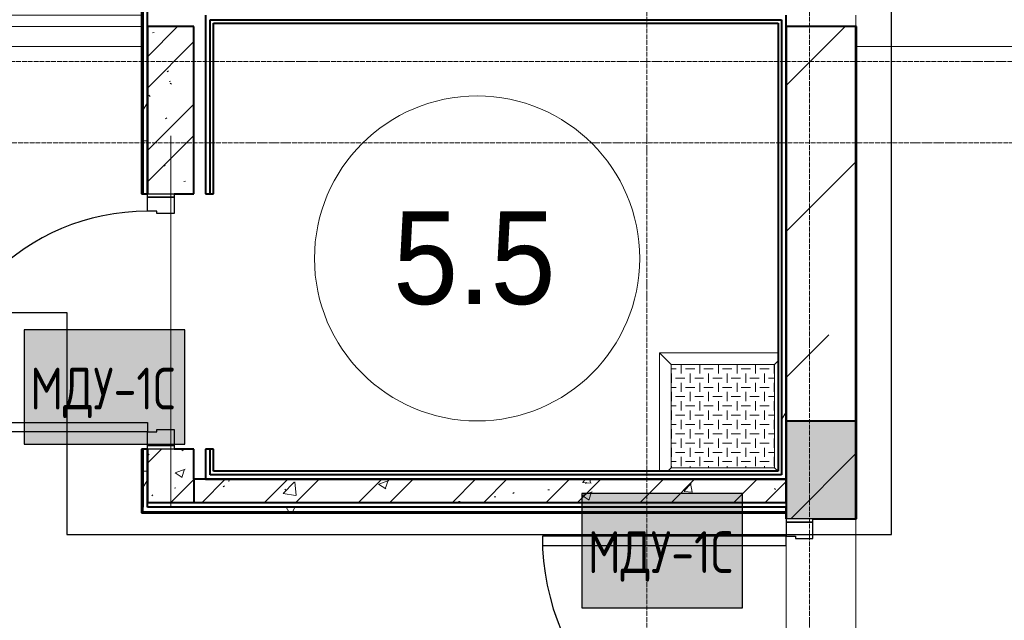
# Model space of a CAD drawing. Header units: millimetres. Extents: x -135639 to 224623, y -383017 to -59102.
# Tile 168 of 256: x 75094 to 79333, y -304223 to -301636. Entities that reach past the tile are written whole.
import ezdxf

# ---------------------------------------------------------------- set-up
doc = ezdxf.new("R2010")
doc.units = ezdxf.units.MM
doc.linetypes.add('Линия сетки', pattern=[25, 20, -2.5, 0, -2.5])
for name, color, linetype, lineweight in [('A-000-M_MASS', 7, 'Continuous', 18), ('A-010-A_ROOM', 7, 'Continuous', 20), ('A-200-M_WALL', 7, 'Continuous', 18), ('A-200-M_WALL_EXT', 7, 'Continuous', 18), ('A-200-M_WALL_INT', 7, 'Continuous', 18), ('A-200-M_WALL_PAT', 7, 'Continuous', 40), ('A-314-M_WINDOW', 7, 'Continuous', 18), ('A-325-M_DOOR', 7, 'Continuous', 18), ('A-325-M_DOOR__FRAME', 7, 'Continuous', 30), ('A-325-M_DOOR_OPENING', 7, 'Continuous', 18), ('A-325-M_DOOR_PANEL', 7, 'Continuous', 30), ('S-280-M_STRUCT_FRAME', 7, 'Continuous', 18), ('Z-030-M_GRID', 7, 'Continuous', 9), ('Арматура воздуховодов', 7, 'Continuous', 18), ('ОС', 5, 'Continuous', 25), ('СС-011-ПОЖ-СИГНАЛИЗАЦИЯ', 1, 'Continuous', 30)]:
    doc.layers.add(name, color=color, linetype=linetype, lineweight=lineweight)
doc.layers.add('ССПС', color=5, linetype='Continuous')
doc.styles.add('1111', font='isocpeur.ttf')
doc.styles.add('Arial_2', font='arial.ttf', dxfattribs={"width": 0.9, "height": 400})
pattern_1 = [(50, (0, 0), (437.2423, -38.2536), [45.72, -502.92]), (355, (0, 0), (-84.5828, 458.5367), [36.576, -402.336]), (100.451, (36.44, -3.2), (352.662, 420.2802), [38.856, -427.416]), (46.184, (0, 121.9), (650.59, -100.9033), [68.58, -754.38]), (96.636, (54.2, 113.5), (569.766, 593.8263), [58.284, -641.125]), (351.184, (0, 121.9), (569.7716, 593.8214), [54.864, -603.504]), (21, (60.96, 91.44), (363.875, -245.4366), [45.72, -502.92]), (326, (60.96, 91.44), (148.3253, 442.0518), [36.576, -402.336]), (71.451, (91.3, 71), (512.201, 196.6115), [38.856, -427.416]), (37.5, (0, 0), (7.41278, 202.9318), [6.706, -390.754, 6.706, -401.726, -403.86]), (37.5, (0, 0), (7.41278, 202.9318), [-805.891, 6.706, -397.154]), (7.5, (0, 0), (160.36715, 240.43305), [6.706, -226.162, 6.706, -381.61, -153.924]), (7.5, (0, 0), (160.36715, 240.43305), [-621.182, 6.706, -147.218]), (327.5, (-135.94, 0), (325.41783, -13.7491), [6.706, -145.694, 6.706, -468.782, -630.936]), (327.5, (-135.94, 0), (325.41783, -13.7491), [-627.888, 6.706, -624.23]), (317.5, (-196.9, 0), (355.51, 61.0244), [6.706, -191.414, 6.706, -309.067, -448.056]), (317.5, (-196.9, 0), (355.51, 61.0244), [-513.893, 6.706, -441.35])]
pattern_2 = [(45, (0, 0), (-202.0558, 202.0558), []), (45, (134.7, 0), (-202.0558, 202.0558), [])]
pattern_3 = [(0, (0, 0), (812.8, 203.2), [67.056, -542.544, 67.056, -542.544, -3251.2]), (0, (0, 0), (812.8, 203.2), [-1219.2, 67.056, -1152.144, 67.056, -542.544, -1422.4]), (0, (0, 0), (812.8, 203.2), [-3048, 67.056, -339.344, 67.056, -948.944]), (120, (304.8, 101.6), (-582.37636, 602.30545), [67.056, -542.544, 67.056, -542.544, -3251.2]), (120, (304.8, 101.6), (-582.37636, 602.30545), [-1219.2, 67.056, -1152.144, 67.056, -542.544, -1422.4]), (120, (304.8, 101.6), (-582.37636, 602.30545), [-3048, 67.056, -339.344, 67.056, -948.944]), (240, (406.4, 508), (-230.42364, -805.50545), [67.056, -542.544, 67.056, -542.544, -3251.2]), (240, (406.4, 508), (-230.42364, -805.50545), [-1219.2, 67.056, -1152.144, 67.056, -542.544, -1422.4]), (240, (406.4, 508), (-230.42364, -805.50545), [-3048, 67.056, -339.344, 67.056, -948.944])]

# ---------------------------------------------------------------- blocks, each defined once
blk = doc.blocks.new('101_Дверь_Однопольная - _ПЧ_Мет_900х2000_Тех помещения_EI60_Пр-4430357-B2_-11_400_')
at = {"layer": 'A-325-M_DOOR', "color": 253, "lineweight": 30, "true_color": 0xaaaaaa}
for p, q in [((-550, 100), (-535, 100)), ((-550, -15), (-550, 100)), ((-535, 100), (-535, -15)), ((535, -15), (535, 100)), ((535, 100), (550, 100)), ((550, 100), (550, -15)), ((-535, -15), (-550, -15)), ((550, -15), (535, -15))]:
    blk.add_line(p, q, dxfattribs=at)
at = {"layer": 'A-325-M_DOOR__FRAME', "color": 253, "true_color": 0xaaaaaa}
for p, q in [((-535, 100), (-475, 100)), ((-535, -15), (-535, 100)), ((-475, 100), (-475, 60)), ((475, 100), (535, 100)), ((475, 60), (475, 100)), ((535, 100), (535, -15)), ((-475, 60), (-465, 60)), ((-465, 60), (-465, -15)), ((465, 60), (475, 60)), ((465, -15), (465, 60)), ((-465, -15), (-535, -15)), ((535, -15), (465, -15))]:
    blk.add_line(p, q, dxfattribs=at)
at = {"layer": 'A-325-M_DOOR_PANEL', "color": 253, "true_color": 0xaaaaaa}
for p, q in [((-475, 1050), (-435, 1050)), ((-475, 100), (-475, 1050)), ((-435, 1050), (-435, 100)), ((-435, 100), (-475, 100))]:
    blk.add_line(p, q, dxfattribs=at)
blk.add_arc((-475, 100), 950, 0, 90, dxfattribs=at)
blk = doc.blocks.new('ПР - _ПЧ_1100_200_Оп250-250_Шаг300_Арм16_Арм10-V59-B2_-11_400_')
at = {"layer": 'S-280-M_STRUCT_FRAME', "color": 21, "true_color": 0xffaaaa}
for p, q in [((-800, 0), (-780, 0)), ((-800, 0), (800, 0)), ((-800, 0), (-550, 0)), ((-465, 0), (465, 0)), ((-465, 0), (465, 0)), ((550, 0), (800, 0))]:
    blk.add_line(p, q, dxfattribs=at)
blk = doc.blocks.new('101_Дверь_Однопольная - _ПЧ_Мет_1000х2000_Между секциями_EI60_Л-4161864-B2_-11_400_')
at = {"layer": 'A-325-M_DOOR', "color": 253, "lineweight": 30, "true_color": 0xaaaaaa}
for p, q in [((-585, 150), (-600, 150)), ((-585, 35), (-585, 150)), ((600, 150), (585, 150)), ((585, 150), (585, 35)), ((600, 35), (600, 150)), ((-600, 35), (-585, 35)), ((585, 35), (600, 35))]:
    blk.add_line(p, q, dxfattribs=at)
at = {"layer": 'A-325-M_DOOR__FRAME', "color": 253, "true_color": 0xaaaaaa}
for p, q in [((-525, 150), (-585, 150)), ((-585, 150), (-585, 35)), ((-525, 110), (-525, 150)), ((585, 150), (525, 150)), ((525, 150), (525, 110)), ((585, 35), (585, 150)), ((-515, 110), (-525, 110)), ((-515, 35), (-515, 110)), ((525, 110), (515, 110)), ((515, 110), (515, 35)), ((-585, 35), (-515, 35)), ((515, 35), (585, 35))]:
    blk.add_line(p, q, dxfattribs=at)
at = {"layer": 'A-325-M_DOOR_PANEL', "color": 253, "true_color": 0xaaaaaa}
for p, q in [((525, 1200), (485, 1200)), ((485, 1200), (485, 150)), ((525, 150), (525, 1200)), ((485, 150), (525, 150))]:
    blk.add_line(p, q, dxfattribs=at)
blk.add_arc((525, 150), 1050, 90, 180, dxfattribs=at)
blk = doc.blocks.new('105_Приямок_C крышкой - 500х500-V70-B2_-11_400_')
at = {"layer": 'S-280-M_STRUCT_FRAME', "lineweight": 9, "true_color": 0xd2d2d2}
h = blk.add_hatch(dxfattribs=at)
h.set_pattern_fill('FP_3', color=254, style=0, pattern_type=2)
h.set_pattern_definition([(180, (-42.23, -380), (5e-14, 400), [40, -360]), (180, (-122.23, -380), (5e-14, 400), [40, -360]), (180, (-202.23, -380), (5e-14, 400), [40, -360]), (180, (-282.23, -380), (5e-14, 400), [40, -360]), (180, (-362.23, -380), (5e-14, 400), [37.77, -362.23]), (270, (-100, -360), (400, 2e-14), [40, -360]), (270, (-180, -360), (400, 2e-14), [40, -360]), (270, (-260, -360), (400, 2e-14), [40, -360]), (270, (-340, -360), (400, 2e-14), [40, -360]), (270, (-20, -360), (400, 2e-14), [40, -360]), (180, (0, -340), (5e-14, 400), [40, -360]), (180, (-80, -340), (5e-14, 400), [40, -360]), (180, (-160, -340), (5e-14, 400), [40, -360]), (180, (-240, -340), (5e-14, 400), [40, -360]), (180, (-320, -340), (5e-14, 400), [40, -360]), (270, (-57.77, -320), (400, 2e-14), [40, -360]), (270, (-137.77, -320), (400, 2e-14), [40, -360]), (270, (-217.77, -320), (400, 2e-14), [40, -360]), (270, (-297.77, -320), (400, 2e-14), [40, -360]), (270, (-377.77, -320), (400, 2e-14), [40, -360]), (180, (-42.23, -300), (5e-14, 400), [40, -360]), (180, (-122.23, -300), (5e-14, 400), [40, -360]), (180, (-202.23, -300), (5e-14, 400), [40, -360]), (180, (-282.23, -300), (5e-14, 400), [40, -360]), (180, (-362.23, -300), (5e-14, 400), [37.77, -362.23]), (270, (-100, -280), (400, 2e-14), [40, -360]), (270, (-180, -280), (400, 2e-14), [40, -360]), (270, (-260, -280), (400, 2e-14), [40, -360]), (270, (-340, -280), (400, 2e-14), [40, -360]), (270, (-20, -280), (400, 2e-14), [40, -360]), (180, (0, -260), (5e-14, 400), [40, -360]), (180, (-80, -260), (5e-14, 400), [40, -360]), (180, (-160, -260), (5e-14, 400), [40, -360]), (180, (-240, -260), (5e-14, 400), [40, -360]), (180, (-320, -260), (5e-14, 400), [40, -360]), (270, (-57.77, -240), (400, 2e-14), [40, -360]), (270, (-137.77, -240), (400, 2e-14), [40, -360]), (270, (-217.77, -240), (400, 2e-14), [40, -360]), (270, (-297.77, -240), (400, 2e-14), [40, -360]), (270, (-377.77, -240), (400, 2e-14), [40, -360]), (180, (-42.23, -220), (5e-14, 400), [40, -360]), (180, (-122.23, -220), (5e-14, 400), [40, -360]), (180, (-202.23, -220), (5e-14, 400), [40, -360]), (180, (-282.23, -220), (5e-14, 400), [40, -360]), (180, (-362.23, -220), (5e-14, 400), [37.77, -362.23]), (270, (-100, -200), (400, 2e-14), [40, -360]), (270, (-180, -200), (400, 2e-14), [40, -360]), (270, (-260, -200), (400, 2e-14), [40, -360]), (270, (-340, -200), (400, 2e-14), [40, -360]), (270, (-20, -200), (400, 2e-14), [40, -360]), (180, (0, -180), (5e-14, 400), [40, -360]), (180, (-80, -180), (5e-14, 400), [40, -360]), (180, (-160, -180), (5e-14, 400), [40, -360]), (180, (-240, -180), (5e-14, 400), [40, -360]), (180, (-320, -180), (5e-14, 400), [40, -360]), (270, (-57.77, -160), (400, 2e-14), [40, -360]), (270, (-137.77, -160), (400, 2e-14), [40, -360]), (270, (-217.77, -160), (400, 2e-14), [40, -360]), (270, (-297.77, -160), (400, 2e-14), [40, -360]), (270, (-377.77, -160), (400, 2e-14), [40, -360]), (180, (-42.23, -140), (5e-14, 400), [40, -360]), (180, (-122.23, -140), (5e-14, 400), [40, -360]), (180, (-202.23, -140), (5e-14, 400), [40, -360]), (180, (-282.23, -140), (5e-14, 400), [40, -360]), (180, (-362.23, -140), (5e-14, 400), [37.77, -362.23]), (270, (-100, -120), (400, 2e-14), [40, -360]), (270, (-180, -120), (400, 2e-14), [40, -360]), (270, (-260, -120), (400, 2e-14), [40, -360]), (270, (-340, -120), (400, 2e-14), [40, -360]), (270, (-20, -120), (400, 2e-14), [40, -360]), (180, (0, -100), (5e-14, 400), [40, -360]), (180, (-80, -100), (5e-14, 400), [40, -360]), (180, (-160, -100), (5e-14, 400), [40, -360]), (180, (-240, -100), (5e-14, 400), [40, -360]), (180, (-320, -100), (5e-14, 400), [40, -360]), (270, (-57.77, -80), (400, 2e-14), [40, -360]), (270, (-137.77, -80), (400, 2e-14), [40, -360]), (270, (-217.77, -80), (400, 2e-14), [40, -360]), (270, (-297.77, -80), (400, 2e-14), [40, -360]), (270, (-377.77, -80), (400, 2e-14), [40, -360]), (180, (-42.23, -60), (5e-14, 400), [40, -360]), (180, (-122.23, -60), (5e-14, 400), [40, -360]), (180, (-202.23, -60), (5e-14, 400), [40, -360]), (180, (-282.23, -60), (5e-14, 400), [40, -360]), (180, (-362.23, -60), (5e-14, 400), [37.77, -362.23]), (270, (-100, -40), (400, 2e-14), [40, -360]), (270, (-180, -40), (400, 2e-14), [40, -360]), (270, (-260, -40), (400, 2e-14), [40, -360]), (270, (-340, -40), (400, 2e-14), [40, -360]), (270, (-20, -40), (400, 2e-14), [40, -360]), (180, (0, -20), (5e-14, 400), [40, -360]), (180, (-80, -20), (5e-14, 400), [40, -360]), (180, (-160, -20), (5e-14, 400), [40, -360]), (180, (-240, -20), (5e-14, 400), [40, -360]), (180, (-320, -20), (5e-14, 400), [40, -360]), (270, (-57.77, 0), (400, 2e-14), [40, -360]), (270, (-137.77, 0), (400, 2e-14), [40, -360]), (270, (-217.77, 0), (400, 2e-14), [40, -360]), (270, (-297.77, 0), (400, 2e-14), [40, -360]), (270, (-377.77, 0), (400, 2e-14), [40, -360])])
h.paths.add_polyline_path([(-222.5, -222.5), (222.5, -222.5), (222.5, 222.5), (-222.5, 222.5)])
at = {"layer": 'A-314-M_WINDOW', "color": 253, "true_color": 0xaaaaaa}
for p, q in [((-272.5, -237.5), (-272.5, 272.5)), ((-272.5, 272.5), (237.5, 272.5)), ((222.5, 222.5), (-222.5, 222.5)), ((-222.5, 222.5), (-222.5, -222.5)), ((222.5, 222.5), (222.5, -222.5)), ((-222.5, -222.5), (222.5, -222.5))]:
    blk.add_line(p, q, dxfattribs=at)
at = {"layer": 'S-280-M_STRUCT_FRAME', "color": 253, "true_color": 0xaaaaaa}
for p, q in [((-222.5, 222.5), (-272.5, 272.5)), ((222.5, 222.5), (237.5, 237.5)), ((-222.5, -222.5), (-237.5, -237.5)), ((222.5, -222.5), (237.5, -237.5))]:
    blk.add_line(p, q, dxfattribs=at)
at = {"layer": 'S-280-M_STRUCT_FRAME', "color": 253, "lineweight": 9, "true_color": 0xaaaaaa}
for p, q in [((222.5, 222.5), (-222.5, 222.5)), ((-222.5, 222.5), (-222.5, -222.5)), ((222.5, -222.5), (222.5, 222.5)), ((-222.5, -222.5), (222.5, -222.5))]:
    blk.add_line(p, q, dxfattribs=at)
blk = doc.blocks.new('CP_ДШ_Hanytex_TopJoint 24C_Половина - CP_ДШ_Hanytex_TopJoint 24C_Половина-V89-B2_-11_400_')
at = {"layer": 'A-000-M_MASS', "color": 253, "true_color": 0xaaaaaa}
for p, q in [((7700, 110), (0, 110)), ((7700, 25), (7700, -25))]:
    blk.add_line(p, q, dxfattribs=at)
blk = doc.blocks.new('CP_ДШ_Hanytex_TopJoint 24C - CP_ДШ_Hanytex_TopJoint 24C-V97-B2_-11_400_')
at = {"layer": 'A-000-M_MASS', "color": 253, "true_color": 0xaaaaaa}
for p, q in [((1175, 110), (0, 110)), ((1175, 25), (0, 25)), ((0, 25), (0, -25)), ((0, -110), (0, 25)), ((0, -25), (1175, -25)), ((1175, -110), (0, -110))]:
    blk.add_line(p, q, dxfattribs=at)
blk = doc.blocks.new('135_SLK_GD_AR_rvt-1-B2_-11_400_')
at = {"layer": 'A-200-M_WALL_PAT', "lineweight": 9, "true_color": 0xaaaaaa}
h = blk.add_hatch(dxfattribs=at)
h.set_pattern_fill('FP_4', color=253, style=0, pattern_type=2)
h.set_pattern_definition(pattern_3)
h.paths.add_polyline_path([(84200, 57980), (84200, 58230), (84180, 58230), (84180, 57980)])
h.paths.add_polyline_path([(84180, 59330), (84200, 59330), (84200, 60600), (84180, 60600), (84180, 60206.1)])
h.paths.add_polyline_path([(84200, 61500), (84200, 61600), (84180, 61600), (84180, 61500)])
h = blk.add_hatch(dxfattribs=at)
h.set_pattern_fill('FP_4', color=253, style=0, pattern_type=2)
h.set_pattern_definition(pattern_3)
h.paths.add_polyline_path([(86930, 58350), (86950, 58350), (86950, 60100), (86930, 60100), (86930, 58873.8)])
h = blk.add_hatch(dxfattribs=at)
h.set_pattern_fill('FP_1', color=253, style=0, pattern_type=2)
h.set_pattern_definition(pattern_1)
h.paths.add_polyline_path([(84400, 58000), (84400, 58230), (84200, 58230), (84200, 58000)])
h.paths.add_polyline_path([(84315, 59330), (84400, 59330), (84400, 60050), (84200, 60050), (84200, 59330)])
h = blk.add_hatch(dxfattribs=at)
h.set_pattern_fill('FP_2', color=253, style=0, pattern_type=2)
h.set_pattern_definition(pattern_2)
h.paths.add_polyline_path([(84400, 58000), (84400, 58230), (84200, 58230), (84200, 58000)])
h.paths.add_polyline_path([(84315, 59330), (84400, 59330), (84400, 60050), (84200, 60050), (84200, 59330)])
at = {"layer": 'A-200-M_WALL_PAT', "lineweight": 18, "true_color": 0xcbcbcb}
h = blk.add_hatch(color=9, dxfattribs=at)
h.paths.add_polyline_path([(86950, 56330), (87250, 56330), (87250, 56480), (86950, 56480)])
h.paths.add_polyline_path([(87065, 57930), (87250, 57930), (87250, 58350), (86950, 58350), (86950, 57930)])
at = {"layer": 'A-200-M_WALL_PAT', "lineweight": 9, "true_color": 0xaaaaaa}
h = blk.add_hatch(dxfattribs=at)
h.set_pattern_fill('FP_4', color=253, style=0, pattern_type=2)
h.set_pattern_definition(pattern_3)
h.paths.add_polyline_path([(86950, 58100), (86950, 58120), (84470, 58120), (84470, 58100), (86686.4, 58100)])
h = blk.add_hatch(dxfattribs=at)
h.set_pattern_fill('FP_1', color=253, style=0, pattern_type=2)
h.set_pattern_definition(pattern_1)
h.paths.add_polyline_path([(86950, 58000), (86950, 58100), (84400, 58100), (84400, 58000), (86686.4, 58000)])
h = blk.add_hatch(dxfattribs=at)
h.set_pattern_fill('FP_2', color=253, style=0, pattern_type=2)
h.set_pattern_definition(pattern_2)
h.paths.add_polyline_path([(86950, 58000), (86950, 58100), (84400, 58100), (84400, 58000), (86686.4, 58000)])
h = blk.add_hatch(dxfattribs=at)
h.set_pattern_fill('FP_4', color=253, style=0, pattern_type=2)
h.set_pattern_definition(pattern_3)
h.paths.add_polyline_path([(86950, 57960), (86950, 57980), (84180, 57980), (84180, 57960), (86686.4, 57960)])
at = {"layer": 'A-200-M_WALL', "color": 253, "lineweight": 40, "true_color": 0xaaaaaa}
for p, q in [((84180, 60600), (84180, 59330)), ((84470, 60080), (86100, 60080)), ((84470, 60065), (84470, 60080)), ((84470, 59330), (84470, 60065)), ((86100, 60080), (86600, 60080)), ((86600, 60080), (86851.6, 60080)), ((86851.6, 60080), (86915, 60080)), ((86915, 60080), (86930, 60080)), ((86930, 60080), (86930, 58350)), ((84200, 60050), (84200, 59330)), ((84200, 59330), (84200, 60050)), ((86930, 58350), (86930, 58135)), ((86950, 58350), (86950, 57955)), ((87250, 58350), (86950, 58350)), ((87250, 57930), (87250, 58350)), ((87250, 58350), (87250, 57930)), ((84180, 58230), (84180, 57980)), ((84200, 58230), (84200, 58000)), ((84200, 58000), (84200, 58230)), ((84470, 58120), (84470, 58230)), ((84485, 58120), (84470, 58120)), ((86930, 58120), (84485, 58120)), ((86930, 58135), (86930, 58120)), ((84400, 58100), (84400, 58000)), ((84470, 58100), (84485, 58100)), ((86950, 58100), (84485, 58100)), ((84485, 58100), (86950, 58100)), ((84180, 57960), (84180, 57980)), ((84180, 57960), (86950, 57960)), ((86950, 57955), (86950, 57930)), ((86950, 57930), (86950, 57955)), ((87065, 57930), (87250, 57930))]:
    blk.add_line(p, q, dxfattribs=at)
at = {"layer": 'A-200-M_WALL_INT', "color": 253, "lineweight": 40, "true_color": 0xaaaaaa}
for p, q in [((84175, 60600), (84175, 59330)), ((84200, 60050), (84200, 60400)), ((84450, 60100), (84450, 60080)), ((84450, 60080), (84450, 60065)), ((84450, 60065), (84450, 59330)), ((84485, 60065), (86100, 60065)), ((84485, 59330), (84485, 60065)), ((86100, 60065), (86600, 60065)), ((86600, 60065), (86851.6, 60065)), ((86851.6, 60065), (86915, 60065)), ((86915, 60065), (86915, 58350)), ((86950, 58350), (86950, 60100)), ((84400, 60050), (84200, 60050)), ((84400, 59330), (84400, 60050)), ((87250, 60050), (87250, 58350)), ((87252, 60050), (87250, 60050)), ((87252, 57930), (87252, 60050)), ((84175, 59330), (84200, 59330)), ((84315, 59330), (84400, 59330)), ((84450, 59330), (84485, 59330)), ((86915, 58350), (86915, 58135)), ((86950, 58135), (86950, 58350)), ((84200, 58230), (84175, 58230)), ((84175, 58230), (84175, 57980)), ((84400, 58230), (84315, 58230)), ((84400, 58100), (84400, 58230)), ((84450, 58230), (84450, 58100)), ((84485, 58230), (84450, 58230)), ((84485, 58135), (84485, 58230)), ((86915, 58135), (84485, 58135)), ((86950, 58120), (86950, 58135)), ((86950, 58100), (86950, 58120)), ((84485, 58100), (84400, 58100)), ((84450, 58100), (84470, 58100)), ((86950, 58000), (86950, 58100)), ((84200, 58000), (84400, 58000)), ((84200, 57980), (84200, 58000)), ((84400, 58000), (86950, 58000)), ((84175, 57980), (84175, 57960)), ((84175, 57960), (84175, 57955)), ((84175, 57955), (86950, 57955)), ((86950, 57980), (84200, 57980)), ((86950, 57955), (86948, 57955)), ((86948, 57955), (86948, 57930)), ((86950, 57955), (86950, 57980)), ((86948, 57930), (86950, 57930)), ((87250, 57930), (87252, 57930))]:
    blk.add_line(p, q, dxfattribs=at)
at = {"layer": 'A-000-M_MASS', "color": 253, "lineweight": 18, "true_color": 0xaaaaaa}
blk.add_blockref('CP_ДШ_Hanytex_TopJoint 24C - CP_ДШ_Hanytex_TopJoint 24C-V97-B2_-11_400_', (83000, 60075), dxfattribs=at)
at = {"layer": 'A-000-M_MASS', "color": 253, "lineweight": 18, "true_color": 0xaaaaaa, "rotation": 180}
blk.add_blockref('CP_ДШ_Hanytex_TopJoint 24C_Половина - CP_ДШ_Hanytex_TopJoint 24C_Половина-V89-B2_-11_400_', (94950, 60075), dxfattribs=at)
at = {"layer": 'A-314-M_WINDOW', "color": 253, "lineweight": 18, "true_color": 0xaaaaaa}
blk.add_blockref('105_Приямок_C крышкой - 500х500-V70-B2_-11_400_', (86677.5, 58372.5), dxfattribs=at)
at = {"layer": 'A-325-M_DOOR', "color": 253, "lineweight": 18, "true_color": 0xaaaaaa}
for name, p, rotation in [('101_Дверь_Однопольная - _ПЧ_Мет_900х2000_Тех помещения_EI60_Пр-4430357-B2_-11_400_', (84300, 58780), 89.99999999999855), ('101_Дверь_Однопольная - _ПЧ_Мет_1000х2000_Между секциями_EI60_Л-4161864-B2_-11_400_', (87100, 57330), 89.99999999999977)]:
    blk.add_blockref(name, p, dxfattribs=dict(at, rotation=rotation))
at = {"layer": 'S-280-M_STRUCT_FRAME', "color": 253, "lineweight": 18, "true_color": 0xaaaaaa, "rotation": 89.99999999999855}
blk.add_blockref('ПР - _ПЧ_1100_200_Оп250-250_Шаг300_Арм16_Арм10-V59-B2_-11_400_', (84300, 58780), dxfattribs=at)
blk = doc.blocks.new('ADSK_Дверь_Проем - ADSK_Дверь_Проем-1904816-B2_-11_400_')
at = {"layer": 'A-325-M_DOOR_OPENING', "color": 253, "true_color": 0xaaaaaa}
for p, q in [((-525, 150), (485, 150)), ((-600, -150), (600, -150))]:
    blk.add_line(p, q, dxfattribs=at)
blk = doc.blocks.new('135_SLK_GD_KR_rvt-1-B2_-11_400_')
at = {"layer": 'A-200-M_WALL_PAT', "lineweight": 9, "true_color": 0xaaaaaa}
h = blk.add_hatch(dxfattribs=at)
h.set_pattern_fill('FP_5', color=253, style=0, pattern_type=2)
h.set_pattern_definition([(45, (0, 0), (-628.618, 628.618), []), (45, (628.6, 0), (-628.618, 628.618), [1111.25, -222.25, 6.706, -215.544])])
h.paths.add_polyline_path([(87250, 46100), (87250, 46650), (86950, 46650), (86950, 46100)])
h.paths.add_polyline_path([(87250, 47050), (87250, 47250), (86950, 47250), (86950, 47050), (87223.2, 47050)])
h.paths.add_polyline_path([(87206.3, 47650), (87250, 47650), (87250, 51950), (86950, 51950), (86950, 47650)])
h.paths.add_polyline_path([(87025.6, 54050), (87250, 54050), (87250, 56480), (86950, 56480), (86950, 54050)])
h.paths.add_polyline_path([(87250, 57930), (87250, 60050), (86950, 60050), (86950, 57930), (87065, 57930)])
at = {"layer": 'A-200-M_WALL_EXT', "color": 253, "lineweight": 40, "true_color": 0xaaaaaa}
for p, q in [((86950, 60050), (86950, 57930)), ((87250, 60050), (86950, 60050)), ((87250, 57930), (87250, 60050)), ((87065, 57930), (87250, 57930))]:
    blk.add_line(p, q, dxfattribs=at)
at = {"layer": 'A-325-M_DOOR', "color": 253, "lineweight": 18, "true_color": 0xaaaaaa, "rotation": 89.99999999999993}
blk.add_blockref('ADSK_Дверь_Проем - ADSK_Дверь_Проем-1904816-B2_-11_400_', (87100, 57330), dxfattribs=at)
blk = doc.blocks.new('050_Марка_Помещение - Номер-620969-B2_-11_400_')
at = {"layer": 'A-010-A_ROOM', "color": 253, "true_color": 0xaaaaaa}
blk.add_circle((0, 0), 3.5, dxfattribs=at)
blk = doc.blocks.new('-2 этаж')
at = {"layer": 'Z-030-M_GRID', "color": 253, "linetype": 'Линия сетки', "true_color": 0xaaaaaa}
for p, q in [((345442.3, -369623.1), (345442.3, -216207.4)), ((346142.3, -367088.3), (346142.3, -216207.4)), ((412500.3, -290027.3), (255410.5, -290027.3)), ((415043.2, -290377.3), (255410.5, -290377.3))]:
    blk.add_line(p, q, dxfattribs=at)
at = {"lineweight": 5}
for name in ['135_SLK_GD_KR_rvt-1-B2_-11_400_', '135_SLK_GD_AR_rvt-1-B2_-11_400_']:
    blk.add_blockref(name, (259092.3, -349927.3), dxfattribs=at)
at = {"layer": 'A-010-A_ROOM', "color": 253, "true_color": 0xaaaaaa, "xscale": 199.9999999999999, "yscale": 199.9999999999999, "zscale": 199.9999999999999}
blk.add_blockref('050_Марка_Помещение - Номер-620969-B2_-11_400_', (344711.3, -290875.7), dxfattribs=at)
at = {"layer": 'A-010-A_ROOM', "color": 253, "lineweight": 9, "true_color": 0xaaaaaa, "insert": (344349.9, -290672.3), "char_height": 400, "width": 865.822, "attachment_point": 1, "style": 'Arial_2'}
blk.add_mtext('5.5', dxfattribs=at)
blk = doc.blocks.new('ger')
at = {"lineweight": 40, "ltscale": 2, "true_color": 0xffffff}
h = blk.add_hatch(color=7, dxfattribs=at)
h.dxf.hatch_style = 1
h.paths.add_polyline_path([(491036.1, -67335.5), (491036.1, -66842.7), (490344.7, -66842.7), (490344.7, -67335.5)])
at = {"layer": 'ОС', "color": 1, "lineweight": 30}
blk.add_lwpolyline([(491036.1, -66842.7), (490344.7, -66842.7), (490344.7, -67335.5), (491036.1, -67335.5)], close=True, dxfattribs=at)
at = {"layer": 'ССПС', "color": 1, "lineweight": -2, "ltscale": 1000, "style": '1111', "width": 0.8}
blk.add_text('МДУ-1С', height=180, dxfattribs=at).set_placement((490370.6, -67185.8))

msp = doc.modelspace()

# ---------------------------------------------------------------- linework, layer by layer
at = {"layer": 'СС-011-ПОЖ-СИГНАЛИЗАЦИЯ', "lineweight": 30}
msp.add_lwpolyline([(120030.1, -307112.8), (111815.9, -307112.8), (111815.9, -306008), (102516.8, -306008), (102516.8, -305525.1), (90831.2, -305525.1), (90831.2, -305687.7), (81146.5, -305687.7), (81146.5, -304809.1), (73014.8, -304809.1), (73014.8, -307512.8), (65158, -307512.8), (65158, -302897.4), (66221.6, -302897.4), (75297.1, -302897.4), (75297.1, -303854), (78847.5, -303854), (78847.5, -299901.3)], dxfattribs=at)

# ---------------------------------------------------------------- block references
at = {"color": 0}
msp.add_blockref('-2 этаж', (-267647.8, -11788.6), dxfattribs=at)
at = {"layer": 'Арматура воздуховодов', "lineweight": 30}
for p in [(-415230.9, -236129.3), (-412830.4, -236833.8)]:
    msp.add_blockref('ger', p, dxfattribs=at)

doc.saveas('drawing.dxf')
